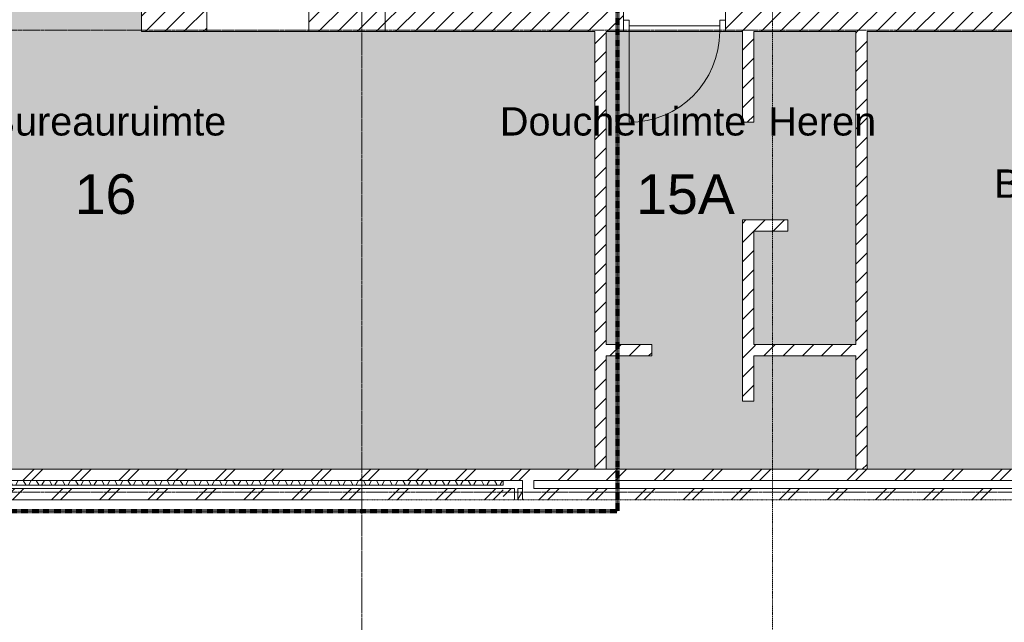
# Model space of a CAD drawing. Header units: millimetres. Extents: x 16153 to 91926, y 4686 to 113494.
# Tile 10 of 55: x 31399 to 40085, y 42912 to 48226. Entities that reach past the tile are written whole.
import ezdxf

# ---------------------------------------------------------------- set-up
doc = ezdxf.new("R2010")
doc.units = ezdxf.units.MM
for name, pattern in [('Afbreeklijn', [9, 5, -2, 0, -2]), ('ARC Dash', [4, 2, -2]), ('ARC Grid Line', [22.225, 12.7, -3.175, 3.175, -3.175]), ('ARC Section Line', [17, 10, -3, 0, -1, 0, -3])]:
    doc.linetypes.add(name, pattern=pattern)
for name, color, linetype, lineweight in [('A--A2__Ruwbouw', 8, 'Continuous', 15), ('A--AR9__AlgVoorz', 1, 'Continuous', 9), ('A--L$01A__Algemeen', 7, 'Continuous', 9), ('A--L$07A__Stramien', 1, 'Continuous', 13), ('A--L21__Buitenwanden', 3, 'Continuous', 9), ('A--L22__Binnenwanden', 2, 'Continuous', 9), ('A--L3__Afbouw', 2, 'Continuous', 9), ('A--LD30__DetailPenMiddel', 3, 'Continuous', 9), ('A--LR9__AlgVoorz', 7, 'Continuous', 9), ('A--TR9__AlgVoorz', 1, 'Continuous', 13)]:
    doc.layers.add(name, color=color, linetype=linetype, lineweight=lineweight)
doc.styles.add('Arial', font='arial.ttf', dxfattribs={"height": 350})
doc.styles.add('Arial_1', font='arial.ttf', dxfattribs={"height": 250})
pattern_1 = [(45, (0, 0), (-84.85281, 84.85281), [])]
pattern_2 = [(45, (31334.26, 43991.44), (-212.132, 212.132), []), (45, (31334.26, 46191.44), (-212.132, 212.132), [])]
pattern_3 = [(60, (0, 0), (-86.60254, 50), []), (120, (0, 0), (-86.60254, -50), [])]
pattern_4 = [(45, (44118.76, 43991.44), (-212.132, 212.132), []), (45, (44118.76, 46191.44), (-212.132, 212.132), [])]

# ---------------------------------------------------------------- blocks, each defined once
blk = doc.blocks.new('32_DO_WB_vo deur enkel1 - vo 2-1766217-AB-Begane grond')
at = {"layer": 'A--L$01A__Algemeen'}
blk.add_line((520, 105), (520, 905), dxfattribs=at)
blk.add_arc((520, 105), 800, 90, 180, dxfattribs=at)
at = {"layer": 'A--L3__Afbouw'}
for p, q in [((-280, 105), (-330, 105)), ((-330, 105), (-330, 5)), ((520, 105), (-280, 105)), ((-280, 105), (-280, 55)), ((-280, 5), (-280, 105)), ((520, 55), (520, 105)), ((570, 105), (520, 105)), ((520, 105), (520, 5)), ((570, 5), (570, 105)), ((-330, 5), (-280, 5)), ((-280, 55), (520, 55)), ((520, 5), (570, 5))]:
    blk.add_line(p, q, dxfattribs=at)

msp = doc.modelspace()

# ---------------------------------------------------------------- hatches: boundary and pattern name
at = {"layer": 'A--A2__Ruwbouw', "lineweight": 9}
h = msp.add_hatch(dxfattribs=at)
h.set_pattern_fill('FP_1', color=256, angle=45, style=0, pattern_type=2)
h.set_pattern_definition(pattern_1)
h.paths.add_polyline_path([(33949.3, 48121.4), (34624.3, 48121.4), (34624.3, 48331.4), (33949.3, 48331.4), (33949.3, 48226.4)])
h.paths.add_polyline_path([(32964.5, 48121.4), (33049.3, 48121.4), (33049.3, 48331.4), (32474.3, 48331.4), (32474.3, 48121.4)])
h = msp.add_hatch(dxfattribs=at)
h.set_pattern_fill('FP_1', color=256, angle=45, style=0, pattern_type=2)
h.set_pattern_definition(pattern_1)
h.paths.add_polyline_path([(44584.3, 48121.4), (44584.3, 48331.4), (37624.8, 48331.4), (37624.8, 48121.4), (38874.3, 48121.4)])
h.paths.add_polyline_path([(34624.3, 48121.4), (36724.8, 48121.4), (36724.8, 48331.4), (34624.3, 48331.4), (34624.3, 48226.4)])
h = msp.add_hatch(dxfattribs=at)
h.set_pattern_fill('FP_1', color=256, angle=45, style=0, pattern_type=2)
h.set_pattern_definition(pattern_1)
h.paths.add_polyline_path([(36474.3, 44261.4), (36574.3, 44261.4), (36574.3, 48121.4), (36474.3, 48121.4), (36474.3, 45258.7)])
h = msp.add_hatch(dxfattribs=at)
h.set_pattern_fill('FP_1', color=256, angle=45, style=0, pattern_type=2)
h.set_pattern_definition(pattern_1)
h.paths.add_polyline_path([(37775.3, 47321.4), (37875.3, 47321.4), (37875.3, 48121.4), (37775.3, 48121.4), (37775.3, 47533.2)])
h = msp.add_hatch(dxfattribs=at)
h.set_pattern_fill('FP_1', color=256, angle=45, style=0, pattern_type=2)
h.set_pattern_definition(pattern_1)
h.paths.add_polyline_path([(38874.3, 44261.4), (38874.3, 48121.4), (38774.3, 48121.4), (38774.3, 44261.4)])
h = msp.add_hatch(dxfattribs=at)
h.set_pattern_fill('FP_2', color=256, angle=45, style=0, pattern_type=2)
h.set_pattern_definition(pattern_1)
h.paths.add_polyline_path([(37775.3, 44861.4), (37875.3, 44861.4), (37875.3, 46461.4), (37775.3, 46461.4), (37775.3, 45258.7)])
h = msp.add_hatch(dxfattribs=at)
h.set_pattern_fill('FP_1', color=256, angle=45, style=0, pattern_type=2)
h.set_pattern_definition([(45, (0, 0), (-84.85281, 84.85281), [])])
h.paths.add_polyline_path([(38150.3, 46361.4), (38174.3, 46361.4), (38174.3, 46461.4), (37875.3, 46461.4), (37875.3, 46361.4), (38075.3, 46361.4)])
h = msp.add_hatch(dxfattribs=at)
h.set_pattern_fill('FP_1', color=256, angle=45, style=0, pattern_type=2)
h.set_pattern_definition(pattern_1)
h.paths.add_polyline_path([(36974.3, 45261.4), (36974.3, 45361.4), (36574.3, 45361.4), (36574.3, 45261.4)])
h = msp.add_hatch(dxfattribs=at)
h.set_pattern_fill('FP_1', color=256, angle=45, style=0, pattern_type=2)
h.set_pattern_definition(pattern_1)
h.paths.add_polyline_path([(38774.3, 45261.4), (38774.3, 45361.4), (37875.3, 45361.4), (37875.3, 45261.4), (38568.4, 45261.4)])
h = msp.add_hatch(dxfattribs=at)
h.set_pattern_fill('FP_6', color=256, angle=45, style=0, pattern_type=2)
h.set_pattern_definition(pattern_2)
h.paths.add_polyline_path([(35664.3, 44161.4), (35664.3, 44261.4), (27174.3, 44261.4), (27174.3, 44161.4), (34832.5, 44161.4)])
h = msp.add_hatch(dxfattribs=at)
h.set_pattern_fill('FP_12', color=256, angle=45, style=0, pattern_type=2)
h.set_pattern_definition(pattern_4)
h.paths.add_polyline_path([(52111.4, 44161.4), (52353.3, 44161.4), (52353.3, 44261.4), (51325.3, 44261.4), (51325.3, 44161.4), (51644.4, 44161.4)])
h.paths.add_polyline_path([(35664.3, 44161.4), (49125.3, 44161.4), (49125.3, 44261.4), (35664.3, 44261.4), (35664.3, 44162.2)])
h.paths.add_polyline_path([(50221, 44161.4), (50425.3, 44161.4), (50425.3, 44261.4), (50025.3, 44261.4), (50025.3, 44161.4)])
h = msp.add_hatch(dxfattribs=at)
h.set_pattern_fill('FP_4', color=256, angle=60, style=0, pattern_type=2)
h.set_pattern_definition(pattern_3)
h.paths.add_polyline_path([(27169.3, 44121.4), (35664.3, 44126.4), (35664.3, 44161.4), (27134.3, 44161.4), (27134.3, 44121.4)])
h = msp.add_hatch(dxfattribs=at)
h.set_pattern_fill('FP_12', color=256, angle=45, style=0, pattern_type=2)
h.set_pattern_definition(pattern_4)
h.paths.add_polyline_path([(52573.3, 43991.4), (52573.3, 44091.4), (51425.3, 44091.4), (51425.3, 44126.4), (51325.3, 44122.7), (51325.3, 43991.4), (52363.3, 43991.4)])
h.paths.add_polyline_path([(46040.4, 43991.4), (49125.3, 43991.4), (49125.3, 44126.4), (49025.3, 44121.4), (49025.3, 44091.4), (35934.3, 44091.4), (35934.3, 43991.4), (44634.3, 43991.4)])
h.paths.add_polyline_path([(35664.3, 43991.4), (35764.3, 43991.4), (35764.3, 44091.4), (35664.3, 44091.4)])
h.paths.add_polyline_path([(50025.3, 43991.4), (50425.3, 43991.4), (50425.3, 44126.4), (50325.3, 44126.4), (50325.3, 44091.4), (50125.3, 44091.4), (50125.3, 44126.4), (50025.3, 44126.4), (50025.3, 44091.4)])
h = msp.add_hatch(dxfattribs=at)
h.set_pattern_fill('FP_23', color=256, angle=45, style=0, pattern_type=2)
h.set_pattern_definition([(315, (35664.26, 40697.44), (212.132, 212.132), []), (315, (37864.26, 40697.44), (212.132, 212.132), [])])
h.paths.add_polyline_path([(35934.3, 44121.4), (35934.3, 44161.4), (35834.3, 44156.4), (35834.3, 44121.4), (35932.4, 44121.4)])
h.paths.add_polyline_path([(35834.3, 43991.4), (35934.3, 43991.4), (35934.3, 44121.4), (35834.3, 44121.4), (35834.3, 44091.2)])
h = msp.add_hatch(dxfattribs=at)
h.set_pattern_fill('FP_6', color=256, angle=45, style=0, pattern_type=2)
h.set_pattern_definition(pattern_2)
h.paths.add_polyline_path([(35664.3, 43991.4), (35664.3, 44091.4), (27004.3, 44091.4), (27004.3, 43991.4), (34832.5, 43991.4)])
h = msp.add_hatch(dxfattribs=at)
h.set_pattern_fill('FP_4', color=256, angle=60, style=0, pattern_type=2)
h.set_pattern_definition(pattern_3)
h.paths.add_polyline_path([(35834.3, 43991.4), (35834.3, 44091.4), (35794.3, 44091.4), (35794.3, 43991.4)])
at = {"layer": 'A--AR9__AlgVoorz'}
for points in [[(35664.3, 44261.4), (36474.3, 44261.4), (36474.3, 48121.4), (32474.3, 48121.4), (32474.3, 49582.4), (30274.3, 49582.4), (30274.3, 48121.4), (27274.3, 48121.4), (27274.3, 44261.4), (35662.7, 44261.4)], [(36700.5, 44261.4), (38774.3, 44261.4), (38774.3, 45261.4), (37875.3, 45258.7), (37875.3, 44861.4), (37775.3, 44861.4), (37775.3, 46461.4), (38174.3, 46457.4), (38174.3, 46361.4), (37875.3, 46361.4), (37875.3, 45361.4), (38774.3, 45361.4), (38774.3, 48121.4), (37875.3, 48121.4), (37875.3, 47321.4), (37775.3, 47321.4), (37775.3, 48121.4), (36574.3, 48121.4), (36574.3, 45361.4), (36974.3, 45361.4), (36974.3, 45261.4), (36574.3, 45258.7), (36574.3, 44261.4)], [(43972.4, 44261.4), (44584.3, 44263.7), (44584.3, 48121.4), (38874.3, 48121.4), (38874.3, 44261.4), (40135.3, 44261.4)]]:
    msp.add_hatch(color=7, dxfattribs=at).paths.add_polyline_path(points)

# ---------------------------------------------------------------- linework, layer by layer
at = {"layer": 'A--L$01A__Algemeen', "linetype": 'ARC Section Line', "lineweight": 13}
msp.add_line((38040.4, 96957.7), (38040.4, 42579.2), dxfattribs=at)
at = {"layer": 'A--L$07A__Stramien', "linetype": 'ARC Grid Line'}
for p, q in [((34417.3, 95686.5), (34417.3, 39745.5)), ((62423, 48135.4), (17266.9, 48135.4)), ((62423, 44060.4), (17266.9, 44060.4))]:
    msp.add_line(p, q, dxfattribs=at)
at = {"layer": 'A--L21__Buitenwanden', "lineweight": 15}
for p, q in [((35664.3, 44261.4), (27274.3, 44261.4)), ((27174.3, 44161.4), (35664.3, 44161.4)), ((35664.3, 44121.4), (35664.3, 44161.4)), ((35834.3, 44121.4), (35834.3, 44161.4)), ((35934.3, 44121.4), (35934.3, 44161.4)), ((27104.3, 44091.4), (35664.3, 44091.4)), ((27134.3, 44121.4), (35664.3, 44121.4)), ((35764.3, 43991.4), (35764.3, 44091.4)), ((35794.3, 43991.4), (35794.3, 44091.4)), ((35834.3, 43991.4), (35834.3, 44121.4)), ((35934.3, 44091.4), (35934.3, 44121.4)), ((27004.3, 43991.4), (34417.3, 43991.4))]:
    msp.add_line(p, q, dxfattribs=at)
at = {"layer": 'A--L22__Binnenwanden', "lineweight": 15}
for p, q in [((32474.3, 49582.4), (32474.3, 48121.4)), ((33049.3, 48121.4), (33049.3, 48331.4)), ((33949.3, 48331.4), (33949.3, 48121.4)), ((34624.3, 48121.4), (34624.3, 48331.4)), ((36724.8, 48121.4), (36724.8, 48331.4)), ((37624.8, 48331.4), (37624.8, 48121.4)), ((32474.3, 48121.4), (33049.3, 48121.4)), ((33949.3, 48121.4), (36474.3, 48121.4)), ((36474.3, 48121.4), (36474.3, 44261.4)), ((36574.3, 45361.4), (36574.3, 48121.4)), ((36574.3, 48121.4), (36724.8, 48121.4)), ((37624.8, 48121.4), (37775.3, 48121.4)), ((37775.3, 48121.4), (37775.3, 47321.4)), ((37875.3, 47321.4), (37875.3, 48121.4)), ((37875.3, 48121.4), (38774.3, 48121.4)), ((38774.3, 48121.4), (38774.3, 45361.4)), ((38874.3, 44261.4), (38874.3, 48121.4)), ((38874.3, 48121.4), (44584.3, 48121.4)), ((37775.3, 47321.4), (37875.3, 47321.4)), ((37775.3, 46461.4), (37775.3, 44861.4)), ((38174.3, 46461.4), (37775.3, 46461.4)), ((38174.3, 46361.4), (38174.3, 46461.4)), ((37875.3, 45361.4), (37875.3, 46361.4)), ((37875.3, 46361.4), (38174.3, 46361.4)), ((36974.3, 45361.4), (36574.3, 45361.4)), ((36974.3, 45261.4), (36974.3, 45361.4)), ((38774.3, 45361.4), (37875.3, 45361.4)), ((36574.3, 44261.4), (36574.3, 45261.4)), ((36574.3, 45261.4), (36974.3, 45261.4)), ((37875.3, 45261.4), (38774.3, 45261.4)), ((37875.3, 44861.4), (37875.3, 45261.4)), ((38774.3, 45261.4), (38774.3, 44261.4)), ((37775.3, 44861.4), (37875.3, 44861.4)), ((49125.3, 44261.4), (35664.3, 44261.4)), ((35664.3, 44161.4), (35834.3, 44161.4)), ((35934.3, 44161.4), (49125.3, 44161.4)), ((35664.3, 44091.4), (35764.3, 44091.4)), ((35794.3, 44091.4), (35834.3, 44091.4)), ((35934.3, 44091.4), (49025.3, 44091.4))]:
    msp.add_line(p, q, dxfattribs=at)
at = {"layer": 'A--L22__Binnenwanden'}
msp.add_line((33949.3, 48121.4), (33049.3, 48121.4), dxfattribs=at)
at = {"layer": 'A--LD30__DetailPenMiddel', "linetype": 'Afbreeklijn', "lineweight": 100}
for p in [(36674.3, 48431.4), (30474.3, 43891.4)]:
    msp.add_line(p, (36674.3, 43891.4), dxfattribs=at)
at = {"layer": 'A--LD30__DetailPenMiddel', "linetype": 'ARC Dash'}
msp.add_line((58222.6, 43991.4), (34417.3, 43991.4), dxfattribs=at)
at = {"layer": 'A--LR9__AlgVoorz', "flags": 128}
for points in [[(36474.3, 44261.4), (36474.3, 45311.4), (36474.3, 48121.4), (36174.3, 48121.4), (34624.3, 48121.4), (34574.3, 48121.4), (32474.3, 48121.4), (32474.3, 49582.4), (30274.3, 49582.4), (30274.3, 48121.4), (27274.3, 48121.4), (27274.3, 44261.4), (35662.7, 44261.4), (35664.3, 44261.4), (35935.9, 44261.4)], [(36574.3, 45261.4), (36574.3, 44261.4), (38774.3, 44261.4), (38774.3, 45261.4), (37875.3, 45261.4), (37875.3, 44861.4), (37775.3, 44861.4), (37775.3, 45311.4), (37775.3, 46461.4), (38174.3, 46461.4), (38174.3, 46361.4), (37875.3, 46361.4), (37875.3, 45361.4), (38774.3, 45361.4), (38774.3, 48121.4), (37875.3, 48121.4), (37875.3, 47321.4), (37775.3, 47321.4), (37775.3, 48121.4), (36574.3, 48121.4), (36574.3, 45361.4), (36974.3, 45361.4), (36974.3, 45261.4)], [(38874.3, 45311.4), (38874.3, 44261.4), (44584.3, 44261.4), (44584.3, 48121.4), (40135.3, 48121.4), (38874.3, 48121.4)]]:
    msp.add_lwpolyline(points, close=True, dxfattribs=at)

# ---------------------------------------------------------------- block references
at = {"layer": 'A--L3__Afbouw', "rotation": 180}
msp.add_blockref('32_DO_WB_vo deur enkel1 - vo 2-1766217-AB-Begane grond', (37294.8, 48226.4), dxfattribs=at)

# ---------------------------------------------------------------- texts
at = {"layer": 'A--TR9__AlgVoorz', "attachment_point": 1}
for s, insert, char_height, width, style in [('Bureauruimte', (31125.1, 47454.9), 250, 2509.282, 'Arial_1'), ('Doucheruimte  Heren', (35635.5, 47454.9), 250, 3984.387, 'Arial_1'), ('Berging Algemeen', (39995.1, 46905.9), 250, 3463.29, 'Arial_1'), ('16', (31884.5, 46863.2), 350, 673.417, 'Arial'), ('15A', (36837.9, 46863.2), 350, 1074.261, 'Arial')]:
    msp.add_mtext(s, dxfattribs=dict(at, insert=insert, char_height=char_height, width=width, style=style))

doc.saveas('drawing.dxf')
